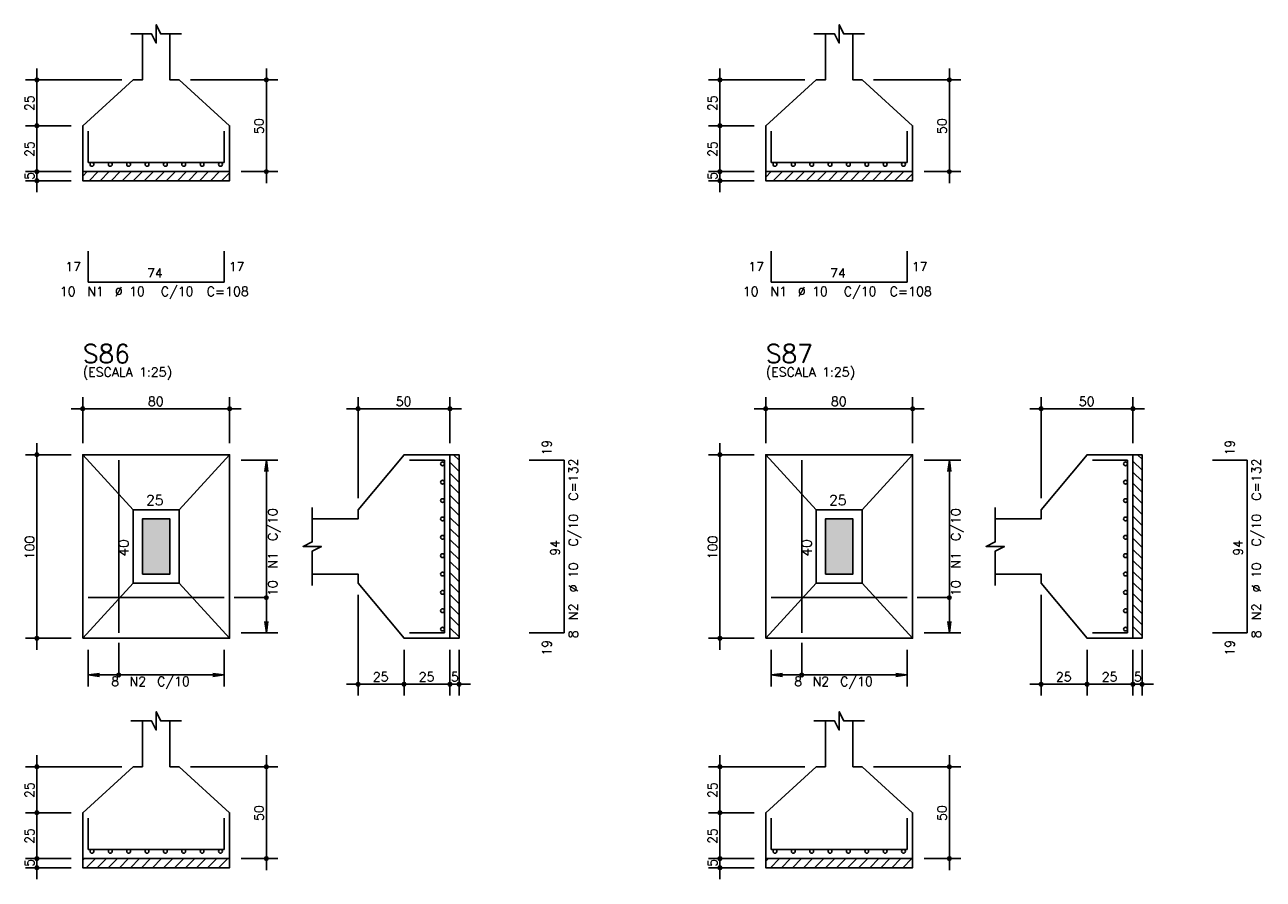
# Model space of a CAD drawing. Extents: x 0 to 119, y 0 to 84.
# Tile 9 of 12: x 63 to 90, y 41 to 60. Entities that reach past the tile are written whole.
import ezdxf

# ---------------------------------------------------------------- set-up
doc = ezdxf.new("R2010")
doc.units = 0
doc.header["$MEASUREMENT"] = 0
for name, color, linetype in [('1', 1, 'CONTINUOUS'), ('2', 2, 'CONTINUOUS'), ('3', 3, 'CONTINUOUS'), ('6', 6, 'CONTINUOUS'), ('7', 7, 'CONTINUOUS'), ('9', 9, 'CONTINUOUS')]:
    doc.layers.add(name, color=color, linetype=linetype)
doc.styles.get("Standard").update_dxf_attribs({"font": 'ROMANS.SHX'})

msp = doc.modelspace()

# ---------------------------------------------------------------- linework, layer by layer
at = {"layer": '1', "linetype": 'Continuous'}
for p, q in [((63.78853, 56.335625), (63.885705, 56.4328)), ((63.926122, 56.2328), (64.126122, 56.4328)), ((64.166538, 56.2328), (64.366538, 56.4328)), ((64.406954, 56.2328), (64.606954, 56.4328)), ((64.647371, 56.2328), (64.847371, 56.4328)), ((64.887787, 56.2328), (65.087787, 56.4328)), ((65.128203, 56.2328), (65.328203, 56.4328)), ((65.36862, 56.2328), (65.56862, 56.4328)), ((65.609036, 56.2328), (65.809036, 56.4328)), ((65.849452, 56.2328), (66.049452, 56.4328)), ((66.089869, 56.2328), (66.289869, 56.4328)), ((66.330285, 56.2328), (66.530285, 56.4328)), ((66.570701, 56.2328), (66.770701, 56.4328)), ((66.811117, 56.2328), (66.98853, 56.410213)), ((78.67067, 56.311954), (78.791516, 56.4328)), ((78.831933, 56.2328), (79.031933, 56.4328)), ((79.072349, 56.2328), (79.272349, 56.4328)), ((79.312765, 56.2328), (79.512765, 56.4328)), ((79.553182, 56.2328), (79.753182, 56.4328)), ((79.793598, 56.2328), (79.993598, 56.4328)), ((80.034014, 56.2328), (80.234014, 56.4328)), ((80.274431, 56.2328), (80.474431, 56.4328)), ((80.514847, 56.2328), (80.714847, 56.4328)), ((80.755263, 56.2328), (80.955263, 56.4328)), ((80.995679, 56.2328), (81.195679, 56.4328)), ((81.236096, 56.2328), (81.436096, 56.4328)), ((81.476512, 56.2328), (81.676512, 56.4328)), ((81.716928, 56.2328), (81.87067, 56.386542)), ((71.865883, 50.2656), (71.98853, 50.142953)), ((86.771694, 50.2656), (86.87067, 50.166624)), ((71.78853, 50.102537), (71.98853, 49.902537)), ((86.67067, 50.126208), (86.87067, 49.926208)), ((71.78853, 49.862121), (71.98853, 49.662121)), ((86.67067, 49.885792), (86.87067, 49.685792)), ((71.78853, 49.621704), (71.98853, 49.421704)), ((86.67067, 49.645375), (86.87067, 49.445375)), ((86.67067, 49.404959), (86.87067, 49.204959)), ((71.78853, 49.381288), (71.98853, 49.181288)), ((71.78853, 49.140872), (71.98853, 48.940872)), ((86.67067, 49.164543), (86.87067, 48.964543)), ((71.78853, 48.900455), (71.98853, 48.700455)), ((86.67067, 48.924126), (86.87067, 48.724126)), ((71.78853, 48.660039), (71.98853, 48.460039)), ((86.67067, 48.68371), (86.87067, 48.48371)), ((71.78853, 48.419623), (71.98853, 48.219623)), ((86.67067, 48.443294), (86.87067, 48.243294)), ((71.78853, 48.179206), (71.98853, 47.979206)), ((86.67067, 48.202877), (86.87067, 48.002877)), ((71.78853, 47.93879), (71.98853, 47.73879)), ((86.67067, 47.962461), (86.87067, 47.762461)), ((71.78853, 47.698374), (71.98853, 47.498374)), ((86.67067, 47.722045), (86.87067, 47.522045)), ((71.78853, 47.457958), (71.98853, 47.257958)), ((86.67067, 47.481629), (86.87067, 47.281629)), ((86.67067, 47.241212), (86.87067, 47.041212)), ((71.78853, 47.217541), (71.98853, 47.017541)), ((71.78853, 46.977125), (71.98853, 46.777125)), ((86.67067, 47.000796), (86.87067, 46.800796)), ((71.78853, 46.736709), (71.98853, 46.536709)), ((86.67067, 46.76038), (86.87067, 46.56038)), ((71.78853, 46.496292), (71.98853, 46.296292)), ((86.67067, 46.519963), (86.87067, 46.319963)), ((86.67067, 46.279547), (86.684617, 46.2656)), ((63.78853, 41.429814), (63.824316, 41.4656)), ((63.864733, 41.2656), (64.064733, 41.4656)), ((64.105149, 41.2656), (64.305149, 41.4656)), ((64.345565, 41.2656), (64.545565, 41.4656)), ((64.585982, 41.2656), (64.785982, 41.4656)), ((64.826398, 41.2656), (65.026398, 41.4656)), ((65.066814, 41.2656), (65.266814, 41.4656)), ((65.307231, 41.2656), (65.507231, 41.4656)), ((65.547647, 41.2656), (65.747647, 41.4656)), ((65.788063, 41.2656), (65.988063, 41.4656)), ((66.028479, 41.2656), (66.228479, 41.4656)), ((66.268896, 41.2656), (66.468896, 41.4656)), ((66.509312, 41.2656), (66.709312, 41.4656)), ((66.749728, 41.2656), (66.949728, 41.4656)), ((78.67067, 41.406143), (78.730127, 41.4656)), ((78.770544, 41.2656), (78.970544, 41.4656)), ((79.01096, 41.2656), (79.21096, 41.4656)), ((79.251376, 41.2656), (79.451376, 41.4656)), ((79.491793, 41.2656), (79.691793, 41.4656)), ((79.732209, 41.2656), (79.932209, 41.4656)), ((79.972625, 41.2656), (80.172625, 41.4656)), ((80.213042, 41.2656), (80.413042, 41.4656)), ((80.453458, 41.2656), (80.653458, 41.4656)), ((80.693874, 41.2656), (80.893874, 41.4656)), ((80.93429, 41.2656), (81.13429, 41.4656)), ((81.174707, 41.2656), (81.374707, 41.4656)), ((81.415123, 41.2656), (81.615123, 41.4656)), ((81.655539, 41.2656), (81.855539, 41.4656))]:
    msp.add_line(p, q, dxfattribs=at)
for points in [[(63.78853, 56.4328), (66.98853, 56.4328), (66.98853, 56.2328), (63.78853, 56.2328), (63.78853, 56.4328)], [(78.67067, 56.4328), (81.87067, 56.4328), (81.87067, 56.2328), (78.67067, 56.2328), (78.67067, 56.4328)], [(71.78853, 46.2656), (71.78853, 50.2656), (71.98853, 50.2656), (71.98853, 46.2656), (71.78853, 46.2656)], [(86.67067, 46.2656), (86.67067, 50.2656), (86.87067, 50.2656), (86.87067, 46.2656), (86.67067, 46.2656)], [(63.78853, 41.4656), (66.98853, 41.4656), (66.98853, 41.2656), (63.78853, 41.2656), (63.78853, 41.4656)], [(78.67067, 41.4656), (81.87067, 41.4656), (81.87067, 41.2656), (78.67067, 41.2656), (78.67067, 41.4656)]]:
    msp.add_lwpolyline(points, dxfattribs=at)
at = {"layer": '2', "linetype": 'Continuous'}
for p, q in [((62.78853, 57.1828), (62.78853, 58.6828)), ((67.78853, 56.1828), (67.78853, 58.6828)), ((77.67067, 57.1828), (77.67067, 58.6828)), ((82.67067, 56.1828), (82.67067, 58.6828)), ((64.63853, 58.4328), (62.53853, 58.4328)), ((64.88853, 58.4328), (64.88853, 58.4328)), ((65.88853, 58.4328), (65.88853, 58.4328)), ((66.13853, 58.4328), (68.03853, 58.4328)), ((79.52067, 58.4328), (77.42067, 58.4328)), ((79.77067, 58.4328), (79.77067, 58.4328)), ((80.77067, 58.4328), (80.77067, 58.4328)), ((81.02067, 58.4328), (82.92067, 58.4328)), ((62.78853, 56.1828), (62.78853, 57.6828)), ((77.67067, 56.1828), (77.67067, 57.6828)), ((63.53853, 57.4328), (62.53853, 57.4328)), ((63.53853, 57.4328), (62.53853, 57.4328)), ((63.78853, 57.4328), (63.78853, 57.4328)), ((63.78853, 57.4328), (63.78853, 57.4328)), ((78.42067, 57.4328), (77.42067, 57.4328)), ((78.42067, 57.4328), (77.42067, 57.4328)), ((78.67067, 57.4328), (78.67067, 57.4328)), ((78.67067, 57.4328), (78.67067, 57.4328)), ((62.78853, 55.9828), (62.78853, 56.6828)), ((77.67067, 55.9828), (77.67067, 56.6828)), ((63.53853, 56.4328), (62.53853, 56.4328)), ((63.53853, 56.4328), (62.53853, 56.4328)), ((63.78853, 56.4328), (63.78853, 56.4328)), ((63.78853, 56.4328), (63.78853, 56.4328)), ((66.98853, 56.4328), (66.98853, 56.4328)), ((67.23853, 56.4328), (68.03853, 56.4328)), ((78.42067, 56.4328), (77.42067, 56.4328)), ((78.42067, 56.4328), (77.42067, 56.4328)), ((78.67067, 56.4328), (78.67067, 56.4328)), ((78.67067, 56.4328), (78.67067, 56.4328)), ((81.87067, 56.4328), (81.87067, 56.4328)), ((82.12067, 56.4328), (82.92067, 56.4328)), ((63.53853, 56.2328), (62.53853, 56.2328)), ((63.78853, 56.2328), (63.78853, 56.2328)), ((78.42067, 56.2328), (77.42067, 56.2328)), ((78.67067, 56.2328), (78.67067, 56.2328)), ((63.78853, 50.5156), (63.78853, 51.5156)), ((66.98853, 50.5156), (66.98853, 51.5156)), ((69.78853, 49.3156), (69.78853, 51.5156)), ((71.78853, 50.5156), (71.78853, 51.5156)), ((78.67067, 50.5156), (78.67067, 51.5156)), ((81.87067, 50.5156), (81.87067, 51.5156)), ((84.67067, 49.3156), (84.67067, 51.5156)), ((86.67067, 50.5156), (86.67067, 51.5156)), ((63.53853, 51.2656), (67.23853, 51.2656)), ((72.03853, 51.2656), (69.53853, 51.2656)), ((78.42067, 51.2656), (82.12067, 51.2656)), ((86.92067, 51.2656), (84.42067, 51.2656)), ((62.78853, 46.0156), (62.78853, 50.5156)), ((77.67067, 46.0156), (77.67067, 50.5156)), ((63.53853, 50.2656), (62.53853, 50.2656)), ((63.78853, 50.2656), (63.78853, 50.2656)), ((63.78853, 50.2656), (63.78853, 50.2656)), ((66.98853, 50.2656), (66.98853, 50.2656)), ((71.78853, 50.2656), (71.78853, 50.2656)), ((78.42067, 50.2656), (77.42067, 50.2656)), ((78.67067, 50.2656), (78.67067, 50.2656)), ((78.67067, 50.2656), (78.67067, 50.2656)), ((81.87067, 50.2656), (81.87067, 50.2656)), ((86.67067, 50.2656), (86.67067, 50.2656)), ((66.98853, 50.1456), (66.98853, 50.1456)), ((67.23853, 50.1456), (68.03853, 50.1456)), ((67.78853, 50.1456), (67.755898, 49.897739)), ((67.78853, 46.3856), (67.78853, 50.1456)), ((67.78853, 50.1456), (67.821162, 49.897739)), ((81.87067, 50.1456), (81.87067, 50.1456)), ((82.12067, 50.1456), (82.92067, 50.1456)), ((82.67067, 50.1456), (82.638038, 49.897739)), ((82.67067, 46.3856), (82.67067, 50.1456)), ((82.67067, 50.1456), (82.703302, 49.897739)), ((69.78853, 49.0656), (69.78853, 49.0656)), ((84.67067, 49.0656), (84.67067, 49.0656)), ((69.78853, 47.4656), (69.78853, 47.4656)), ((84.67067, 47.4656), (84.67067, 47.4656)), ((69.78853, 47.2156), (69.78853, 45.0156)), ((84.67067, 47.2156), (84.67067, 45.0156)), ((67.78853, 46.3856), (67.755898, 46.633461)), ((67.78853, 46.3856), (67.821162, 46.633461)), ((82.67067, 46.3856), (82.638038, 46.633461)), ((82.67067, 46.3856), (82.703302, 46.633461)), ((63.53853, 46.2656), (62.53853, 46.2656)), ((63.78853, 46.2656), (63.78853, 46.2656)), ((63.90853, 46.2656), (63.90853, 46.2656)), ((66.86853, 46.2656), (66.86853, 46.2656)), ((66.98853, 46.3856), (66.98853, 46.3856)), ((67.23853, 46.3856), (68.03853, 46.3856)), ((70.78853, 46.2656), (70.78853, 46.2656)), ((70.78853, 46.2656), (70.78853, 46.2656)), ((71.78853, 46.2656), (71.78853, 46.2656)), ((71.78853, 46.2656), (71.78853, 46.2656)), ((71.98853, 46.2656), (71.98853, 46.2656)), ((78.42067, 46.2656), (77.42067, 46.2656)), ((78.67067, 46.2656), (78.67067, 46.2656)), ((78.79067, 46.2656), (78.79067, 46.2656)), ((81.75067, 46.2656), (81.75067, 46.2656)), ((81.87067, 46.3856), (81.87067, 46.3856)), ((82.12067, 46.3856), (82.92067, 46.3856)), ((85.67067, 46.2656), (85.67067, 46.2656)), ((85.67067, 46.2656), (85.67067, 46.2656)), ((86.67067, 46.2656), (86.67067, 46.2656)), ((86.67067, 46.2656), (86.67067, 46.2656)), ((86.87067, 46.2656), (86.87067, 46.2656)), ((63.90853, 46.0156), (63.90853, 45.2156)), ((66.86853, 46.0156), (66.86853, 45.2156)), ((70.78853, 46.0156), (70.78853, 45.0156)), ((70.78853, 46.0156), (70.78853, 45.0156)), ((71.78853, 46.0156), (71.78853, 45.0156)), ((71.78853, 46.0156), (71.78853, 45.0156)), ((71.98853, 46.0156), (71.98853, 45.0156)), ((78.79067, 46.0156), (78.79067, 45.2156)), ((81.75067, 46.0156), (81.75067, 45.2156)), ((85.67067, 46.0156), (85.67067, 45.0156)), ((85.67067, 46.0156), (85.67067, 45.0156)), ((86.67067, 46.0156), (86.67067, 45.0156)), ((86.67067, 46.0156), (86.67067, 45.0156)), ((86.87067, 46.0156), (86.87067, 45.0156)), ((63.90853, 45.4656), (64.156391, 45.498232)), ((63.90853, 45.4656), (66.86853, 45.4656)), ((63.90853, 45.4656), (64.156391, 45.432968)), ((66.86853, 45.4656), (66.620669, 45.498232)), ((66.86853, 45.4656), (66.620669, 45.432968)), ((78.79067, 45.4656), (79.038531, 45.498232)), ((78.79067, 45.4656), (81.75067, 45.4656)), ((78.79067, 45.4656), (79.038531, 45.432968)), ((81.75067, 45.4656), (81.502809, 45.498232)), ((81.75067, 45.4656), (81.502809, 45.432968)), ((71.03853, 45.2656), (69.53853, 45.2656)), ((72.03853, 45.2656), (70.53853, 45.2656)), ((71.53853, 45.2656), (72.23853, 45.2656)), ((85.92067, 45.2656), (84.42067, 45.2656)), ((86.92067, 45.2656), (85.42067, 45.2656)), ((86.42067, 45.2656), (87.12067, 45.2656)), ((62.78853, 42.2156), (62.78853, 43.7156)), ((67.78853, 41.2156), (67.78853, 43.7156)), ((77.67067, 42.2156), (77.67067, 43.7156)), ((82.67067, 41.2156), (82.67067, 43.7156)), ((64.63853, 43.4656), (62.53853, 43.4656)), ((64.88853, 43.4656), (64.88853, 43.4656)), ((65.88853, 43.4656), (65.88853, 43.4656)), ((66.13853, 43.4656), (68.03853, 43.4656)), ((79.52067, 43.4656), (77.42067, 43.4656)), ((79.77067, 43.4656), (79.77067, 43.4656)), ((80.77067, 43.4656), (80.77067, 43.4656)), ((81.02067, 43.4656), (82.92067, 43.4656)), ((62.78853, 41.2156), (62.78853, 42.7156)), ((77.67067, 41.2156), (77.67067, 42.7156)), ((63.53853, 42.4656), (62.53853, 42.4656)), ((63.53853, 42.4656), (62.53853, 42.4656)), ((63.78853, 42.4656), (63.78853, 42.4656)), ((63.78853, 42.4656), (63.78853, 42.4656)), ((78.42067, 42.4656), (77.42067, 42.4656)), ((78.42067, 42.4656), (77.42067, 42.4656)), ((78.67067, 42.4656), (78.67067, 42.4656)), ((78.67067, 42.4656), (78.67067, 42.4656)), ((62.78853, 41.0156), (62.78853, 41.7156)), ((77.67067, 41.0156), (77.67067, 41.7156)), ((63.53853, 41.4656), (62.53853, 41.4656)), ((63.53853, 41.4656), (62.53853, 41.4656)), ((63.78853, 41.4656), (63.78853, 41.4656)), ((63.78853, 41.4656), (63.78853, 41.4656)), ((66.98853, 41.4656), (66.98853, 41.4656)), ((67.23853, 41.4656), (68.03853, 41.4656)), ((78.42067, 41.4656), (77.42067, 41.4656)), ((78.42067, 41.4656), (77.42067, 41.4656)), ((78.67067, 41.4656), (78.67067, 41.4656)), ((78.67067, 41.4656), (78.67067, 41.4656)), ((81.87067, 41.4656), (81.87067, 41.4656)), ((82.12067, 41.4656), (82.92067, 41.4656)), ((63.53853, 41.2656), (62.53853, 41.2656)), ((63.78853, 41.2656), (63.78853, 41.2656)), ((78.42067, 41.2656), (77.42067, 41.2656)), ((78.67067, 41.2656), (78.67067, 41.2656))]:
    msp.add_line(p, q, dxfattribs=at)
for points in [[(65.08853, 59.4328), (65.08853, 58.4328), (64.88853, 58.4328), (63.78853, 57.4328), (63.78853, 56.4328), (66.98853, 56.4328), (66.98853, 57.4328), (65.88853, 58.4328), (65.68853, 58.4328), (65.68853, 59.4328)], [(64.83853, 59.4328), (65.28853, 59.4328), (65.38853, 59.2328), (65.38853, 59.6328), (65.48853, 59.4328), (65.93853, 59.4328)], [(79.97067, 59.4328), (79.97067, 58.4328), (79.77067, 58.4328), (78.67067, 57.4328), (78.67067, 56.4328), (81.87067, 56.4328), (81.87067, 57.4328), (80.77067, 58.4328), (80.57067, 58.4328), (80.57067, 59.4328)], [(79.72067, 59.4328), (80.17067, 59.4328), (80.27067, 59.2328), (80.27067, 59.6328), (80.37067, 59.4328), (80.82067, 59.4328)], [(63.78853, 46.2656), (66.98853, 46.2656), (66.98853, 50.2656), (63.78853, 50.2656), (63.78853, 46.2656)], [(64.88853, 49.0656), (63.78853, 50.2656)], [(65.88853, 49.0656), (66.98853, 50.2656)], [(68.78853, 47.6656), (69.78853, 47.6656), (69.78853, 47.4656), (70.78853, 46.2656), (71.78853, 46.2656), (71.78853, 50.2656), (70.78853, 50.2656), (69.78853, 49.0656), (69.78853, 48.8656), (68.78853, 48.8656)], [(78.67067, 46.2656), (81.87067, 46.2656), (81.87067, 50.2656), (78.67067, 50.2656), (78.67067, 46.2656)], [(79.77067, 49.0656), (78.67067, 50.2656)], [(80.77067, 49.0656), (81.87067, 50.2656)], [(83.67067, 47.6656), (84.67067, 47.6656), (84.67067, 47.4656), (85.67067, 46.2656), (86.67067, 46.2656), (86.67067, 50.2656), (85.67067, 50.2656), (84.67067, 49.0656), (84.67067, 48.8656), (83.67067, 48.8656)], [(68.78853, 47.4156), (68.78853, 48.1656), (68.98853, 48.2656), (68.58853, 48.2656), (68.78853, 48.3656), (68.78853, 49.1156)], [(83.67067, 47.4156), (83.67067, 48.1656), (83.87067, 48.2656), (83.47067, 48.2656), (83.67067, 48.3656), (83.67067, 49.1156)], [(64.88853, 47.4656), (65.88853, 47.4656), (65.88853, 49.0656), (64.88853, 49.0656), (64.88853, 47.4656)], [(65.08853, 47.6656), (65.68853, 47.6656), (65.68853, 48.8656), (65.08853, 48.8656), (65.08853, 47.6656)], [(79.77067, 47.4656), (80.77067, 47.4656), (80.77067, 49.0656), (79.77067, 49.0656), (79.77067, 47.4656)], [(79.97067, 47.6656), (80.57067, 47.6656), (80.57067, 48.8656), (79.97067, 48.8656), (79.97067, 47.6656)], [(64.88853, 47.4656), (63.78853, 46.2656)], [(65.88853, 47.4656), (66.98853, 46.2656)], [(79.77067, 47.4656), (78.67067, 46.2656)], [(80.77067, 47.4656), (81.87067, 46.2656)], [(67.78853, 47.1506), (67.08853, 47.1506)], [(82.67067, 47.1506), (81.97067, 47.1506)], [(64.57353, 45.4656), (64.57353, 46.1656)], [(79.45567, 45.4656), (79.45567, 46.1656)], [(64.83853, 44.4656), (65.28853, 44.4656), (65.38853, 44.2656), (65.38853, 44.6656), (65.48853, 44.4656), (65.93853, 44.4656)], [(79.72067, 44.4656), (80.17067, 44.4656), (80.27067, 44.2656), (80.27067, 44.6656), (80.37067, 44.4656), (80.82067, 44.4656)], [(65.08853, 44.4656), (65.08853, 43.4656), (64.88853, 43.4656), (63.78853, 42.4656), (63.78853, 41.4656), (66.98853, 41.4656), (66.98853, 42.4656), (65.88853, 43.4656), (65.68853, 43.4656), (65.68853, 44.4656)], [(79.97067, 44.4656), (79.97067, 43.4656), (79.77067, 43.4656), (78.67067, 42.4656), (78.67067, 41.4656), (81.87067, 41.4656), (81.87067, 42.4656), (80.77067, 43.4656), (80.57067, 43.4656), (80.57067, 44.4656)]]:
    msp.add_lwpolyline(points, dxfattribs=at)
for centre, radius in [((62.78853, 58.4328), 0.04), ((62.78853, 58.4328), 0.02), ((67.78853, 58.4328), 0.04), ((67.78853, 58.4328), 0.02), ((77.67067, 58.4328), 0.04), ((77.67067, 58.4328), 0.02), ((82.67067, 58.4328), 0.04), ((82.67067, 58.4328), 0.02), ((62.78853, 57.4328), 0.04), ((62.78853, 57.4328), 0.04), ((62.78853, 57.4328), 0.02), ((62.78853, 57.4328), 0.02), ((77.67067, 57.4328), 0.04), ((77.67067, 57.4328), 0.04), ((77.67067, 57.4328), 0.02), ((77.67067, 57.4328), 0.02), ((62.78853, 56.4328), 0.04), ((62.78853, 56.4328), 0.04), ((62.78853, 56.4328), 0.02), ((62.78853, 56.4328), 0.02), ((67.78853, 56.4328), 0.04), ((67.78853, 56.4328), 0.02), ((77.67067, 56.4328), 0.04), ((77.67067, 56.4328), 0.04), ((77.67067, 56.4328), 0.02), ((77.67067, 56.4328), 0.02), ((82.67067, 56.4328), 0.04), ((82.67067, 56.4328), 0.02), ((62.78853, 56.2328), 0.04), ((62.78853, 56.2328), 0.02), ((77.67067, 56.2328), 0.04), ((77.67067, 56.2328), 0.02), ((63.78853, 51.2656), 0.04), ((63.78853, 51.2656), 0.02), ((66.98853, 51.2656), 0.04), ((66.98853, 51.2656), 0.02), ((69.78853, 51.2656), 0.04), ((69.78853, 51.2656), 0.02), ((71.78853, 51.2656), 0.04), ((71.78853, 51.2656), 0.02), ((78.67067, 51.2656), 0.04), ((78.67067, 51.2656), 0.02), ((81.87067, 51.2656), 0.04), ((81.87067, 51.2656), 0.02), ((84.67067, 51.2656), 0.04), ((84.67067, 51.2656), 0.02), ((86.67067, 51.2656), 0.04), ((86.67067, 51.2656), 0.02), ((62.78853, 50.2656), 0.04), ((62.78853, 50.2656), 0.02), ((77.67067, 50.2656), 0.04), ((77.67067, 50.2656), 0.02), ((67.78853, 47.1506), 0.04), ((82.67067, 47.1506), 0.04), ((62.78853, 46.2656), 0.04), ((62.78853, 46.2656), 0.02), ((77.67067, 46.2656), 0.04), ((77.67067, 46.2656), 0.02), ((64.57353, 45.4656), 0.04), ((79.45567, 45.4656), 0.04), ((69.78853, 45.2656), 0.04), ((69.78853, 45.2656), 0.02), ((70.78853, 45.2656), 0.04), ((70.78853, 45.2656), 0.04), ((70.78853, 45.2656), 0.02), ((70.78853, 45.2656), 0.02), ((71.78853, 45.2656), 0.04), ((71.78853, 45.2656), 0.04), ((71.78853, 45.2656), 0.02), ((71.78853, 45.2656), 0.02), ((71.98853, 45.2656), 0.04), ((71.98853, 45.2656), 0.02), ((84.67067, 45.2656), 0.04), ((84.67067, 45.2656), 0.02), ((85.67067, 45.2656), 0.04), ((85.67067, 45.2656), 0.04), ((85.67067, 45.2656), 0.02), ((85.67067, 45.2656), 0.02), ((86.67067, 45.2656), 0.04), ((86.67067, 45.2656), 0.04), ((86.67067, 45.2656), 0.02), ((86.67067, 45.2656), 0.02), ((86.87067, 45.2656), 0.04), ((86.87067, 45.2656), 0.02), ((62.78853, 43.4656), 0.04), ((62.78853, 43.4656), 0.02), ((67.78853, 43.4656), 0.04), ((67.78853, 43.4656), 0.02), ((77.67067, 43.4656), 0.04), ((77.67067, 43.4656), 0.02), ((82.67067, 43.4656), 0.04), ((82.67067, 43.4656), 0.02), ((62.78853, 42.4656), 0.04), ((62.78853, 42.4656), 0.04), ((62.78853, 42.4656), 0.02), ((62.78853, 42.4656), 0.02), ((77.67067, 42.4656), 0.04), ((77.67067, 42.4656), 0.04), ((77.67067, 42.4656), 0.02), ((77.67067, 42.4656), 0.02), ((62.78853, 41.4656), 0.04), ((62.78853, 41.4656), 0.04), ((62.78853, 41.2656), 0.04), ((62.78853, 41.4656), 0.02), ((62.78853, 41.4656), 0.02), ((67.78853, 41.4656), 0.04), ((67.78853, 41.4656), 0.02), ((77.67067, 41.4656), 0.04), ((77.67067, 41.4656), 0.04), ((77.67067, 41.2656), 0.04), ((77.67067, 41.4656), 0.02), ((77.67067, 41.4656), 0.02), ((82.67067, 41.4656), 0.04), ((82.67067, 41.4656), 0.02), ((62.78853, 41.2656), 0.02), ((77.67067, 41.2656), 0.02)]:
    msp.add_circle(centre, radius, dxfattribs=at)
at = {"layer": '3', "linetype": 'Continuous'}
for centre in [(63.98853, 56.59149), (64.38853, 56.59149), (64.78853, 56.59149), (65.18853, 56.59149), (65.58853, 56.59149), (65.98853, 56.59149), (66.38853, 56.59149), (66.78853, 56.59149), (78.87067, 56.59149), (79.27067, 56.59149), (79.67067, 56.59149), (80.07067, 56.59149), (80.47067, 56.59149), (80.87067, 56.59149), (81.27067, 56.59149), (81.67067, 56.59149), (71.62722, 50.0656), (86.50936, 50.0656), (71.62722, 49.6656), (86.50936, 49.6656), (71.62722, 49.2656), (86.50936, 49.2656), (71.62722, 48.8656), (86.50936, 48.8656), (71.62722, 48.4656), (86.50936, 48.4656), (71.62722, 48.0656), (86.50936, 48.0656), (71.62722, 47.6656), (86.50936, 47.6656), (71.62722, 47.2656), (86.50936, 47.2656), (71.62722, 46.8656), (86.50936, 46.8656), (71.62722, 46.4656), (86.50936, 46.4656), (63.98853, 41.62429), (64.38853, 41.62429), (64.78853, 41.62429), (65.18853, 41.62429), (65.58853, 41.62429), (65.98853, 41.62429), (66.38853, 41.62429), (66.78853, 41.62429), (78.87067, 41.62429), (79.27067, 41.62429), (79.67067, 41.62429), (80.07067, 41.62429), (80.47067, 41.62429), (80.87067, 41.62429), (81.27067, 41.62429), (81.67067, 41.62429)]:
    msp.add_circle(centre, 0.04131, dxfattribs=at)
at = {"layer": '6', "linetype": 'Continuous'}
for p, q in [((63.90853, 57.3128), (63.90853, 56.6328)), ((66.86853, 56.6328), (66.86853, 57.3128)), ((78.79067, 57.3128), (78.79067, 56.6328)), ((81.75067, 56.6328), (81.75067, 57.3128)), ((63.90853, 56.6328), (66.86853, 56.6328)), ((78.79067, 56.6328), (81.75067, 56.6328)), ((63.90853, 54.7028), (63.90853, 54.0228)), ((66.86853, 54.0228), (66.86853, 54.7028)), ((78.79067, 54.7028), (78.79067, 54.0228)), ((81.75067, 54.0228), (81.75067, 54.7028)), ((63.90853, 54.0228), (66.86853, 54.0228)), ((78.79067, 54.0228), (81.75067, 54.0228)), ((64.57353, 46.3856), (64.57353, 50.1456)), ((71.66853, 50.1456), (70.90853, 50.1456)), ((71.66853, 46.3856), (71.66853, 50.1456)), ((74.27853, 50.1456), (73.51853, 50.1456)), ((74.27853, 46.3856), (74.27853, 50.1456)), ((79.45567, 46.3856), (79.45567, 50.1456)), ((86.55067, 50.1456), (85.79067, 50.1456)), ((86.55067, 46.3856), (86.55067, 50.1456)), ((89.16067, 50.1456), (88.40067, 50.1456)), ((89.16067, 46.3856), (89.16067, 50.1456)), ((63.90853, 47.1506), (66.86853, 47.1506)), ((78.79067, 47.1506), (81.75067, 47.1506)), ((70.90853, 46.3856), (71.66853, 46.3856)), ((73.51853, 46.3856), (74.27853, 46.3856)), ((85.79067, 46.3856), (86.55067, 46.3856)), ((88.40067, 46.3856), (89.16067, 46.3856)), ((63.90853, 42.3456), (63.90853, 41.6656)), ((66.86853, 41.6656), (66.86853, 42.3456)), ((78.79067, 42.3456), (78.79067, 41.6656)), ((81.75067, 41.6656), (81.75067, 42.3456)), ((63.90853, 41.6656), (66.86853, 41.6656)), ((78.79067, 41.6656), (81.75067, 41.6656))]:
    msp.add_line(p, q, dxfattribs=at)
at = {"layer": '9', "linetype": 'Continuous'}
for points in [[(65.08853, 47.6656), (65.68853, 47.6656), (65.68853, 48.8656)], [(65.08853, 47.6656), (65.68853, 48.8656), (65.08853, 48.8656)], [(65.08853, 47.6656), (65.08853, 48.8656), (65.08853, 47.6656)], [(79.97067, 47.6656), (80.57067, 47.6656), (80.57067, 48.8656)], [(79.97067, 47.6656), (80.57067, 48.8656), (79.97067, 48.8656)], [(79.97067, 47.6656), (79.97067, 48.8656), (79.97067, 47.6656)]]:
    msp.add_solid(points, dxfattribs=at)

# ---------------------------------------------------------------- texts
at = {"layer": '2', "linetype": 'Continuous'}
for s, height, p in [('25', 0.2, (62.72853, 57.7528)), ('25', 0.2, (77.61067, 57.7528)), ('50', 0.2, (67.72853, 57.2528)), ('50', 0.2, (82.61067, 57.2528)), ('25', 0.2, (62.72853, 56.7528)), ('25', 0.2, (77.61067, 56.7528)), ('5', 0.2, (62.72853, 56.2528)), ('5', 0.2, (77.61067, 56.2528)), ('19', 0.2, (73.99853, 50.2456)), ('19', 0.2, (88.88067, 50.2456)), ('C=132', 0.2, (74.57853, 49.2656)), ('C=132', 0.2, (89.46067, 49.2656)), ('C/10', 0.2, (68.02853, 48.3856)), ('C/10', 0.2, (82.91067, 48.3856)), ('C/10', 0.2, (74.57853, 48.2656)), ('C/10', 0.2, (89.46067, 48.2656)), ('100', 0.2, (62.72853, 47.9856)), ('40', 0.22, (64.78853, 48.0456)), ('94', 0.2, (74.17853, 48.0656)), ('100', 0.2, (77.61067, 47.9856)), ('40', 0.22, (79.67067, 48.0456)), ('94', 0.2, (89.06067, 48.0656)), ('N1', 0.2, (68.02853, 47.7856)), ('N1', 0.2, (82.91067, 47.7856)), ('%%c 10', 0.2, (74.57853, 47.2656)), ('%%c 10', 0.2, (89.46067, 47.2656)), ('10', 0.2, (68.02853, 47.1856)), ('10', 0.2, (82.91067, 47.1856)), ('N2', 0.2, (74.57853, 46.6656)), ('N2', 0.2, (89.46067, 46.6656)), ('19', 0.2, (73.99853, 45.8856)), ('8', 0.2, (74.57853, 46.2656)), ('19', 0.2, (88.88067, 45.8856)), ('8', 0.2, (89.46067, 46.2656)), ('25', 0.2, (62.72853, 42.7856)), ('25', 0.2, (77.61067, 42.7856)), ('50', 0.2, (67.72853, 42.2856)), ('50', 0.2, (82.61067, 42.2856)), ('25', 0.2, (62.72853, 41.7856)), ('25', 0.2, (77.61067, 41.7856)), ('5', 0.2, (62.72853, 41.2856)), ('5', 0.2, (77.61067, 41.2856))]:
    msp.add_text(s, height=height, rotation=90, dxfattribs=at).set_placement(p)
for s, height, p in [('17', 0.2, (63.40853, 54.2628)), ('74', 0.2, (65.18853, 54.1228)), ('17', 0.2, (66.96853, 54.2628)), ('17', 0.2, (78.29067, 54.2628)), ('74', 0.2, (80.07067, 54.1228)), ('17', 0.2, (81.85067, 54.2628)), ('10', 0.2, (63.28853, 53.7228)), ('N1', 0.2, (63.88853, 53.7228)), ('%%c 10', 0.2, (64.48853, 53.7228)), ('C/10', 0.2, (65.48853, 53.7228)), ('C=108', 0.2, (66.48853, 53.7228)), ('10', 0.2, (78.17067, 53.7228)), ('N1', 0.2, (78.77067, 53.7228)), ('%%c 10', 0.2, (79.37067, 53.7228)), ('C/10', 0.2, (80.37067, 53.7228)), ('C=108', 0.2, (81.37067, 53.7228)), ('(ESCALA 1:25)', 0.2, (63.78853, 51.9656)), ('(ESCALA 1:25)', 0.2, (78.67067, 51.9656)), ('80', 0.2, (65.20853, 51.3256)), ('50', 0.2, (70.60853, 51.3256)), ('80', 0.2, (80.09067, 51.3256)), ('50', 0.2, (85.49067, 51.3256)), ('25', 0.22, (65.16853, 49.1656)), ('25', 0.22, (80.05067, 49.1656)), ('8', 0.2, (64.40853, 45.2256)), ('N2', 0.2, (64.80853, 45.2256)), ('C/10', 0.2, (65.40853, 45.2256)), ('25', 0.2, (70.10853, 45.3256)), ('25', 0.2, (71.10853, 45.3256)), ('5', 0.2, (71.80853, 45.3256)), ('8', 0.2, (79.29067, 45.2256)), ('N2', 0.2, (79.69067, 45.2256)), ('C/10', 0.2, (80.29067, 45.2256)), ('25', 0.2, (84.99067, 45.3256)), ('25', 0.2, (85.99067, 45.3256)), ('5', 0.2, (86.69067, 45.3256))]:
    msp.add_text(s, height=height, dxfattribs=at).set_placement(p)
at = {"layer": '7', "linetype": 'Continuous'}
for s, p in [('S86', (63.78853, 52.2656)), ('S87', (78.67067, 52.2656))]:
    msp.add_text(s, height=0.4, dxfattribs=at).set_placement(p)

doc.saveas('drawing.dxf')
